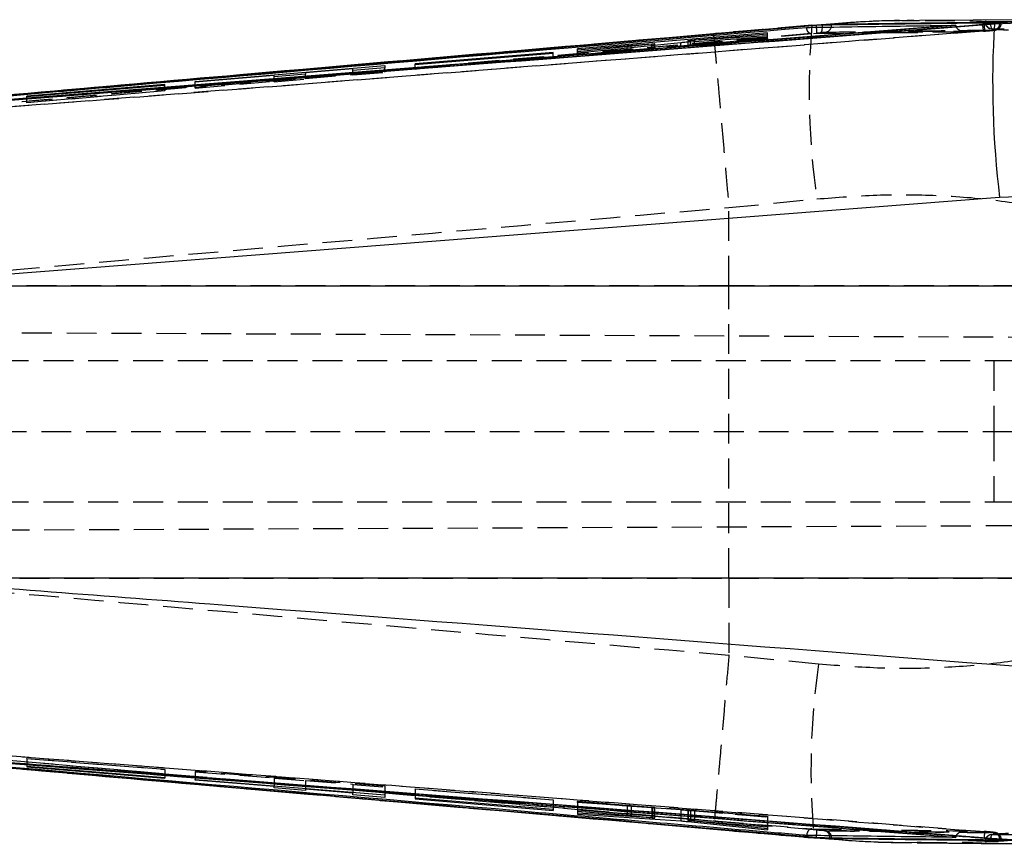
# Model space of a CAD drawing. Extents: x 50 to 380, y 23 to 289.
# Tile 7 of 12: x 238 to 280, y 126 to 161. Entities that reach past the tile are written whole.
import ezdxf

# ---------------------------------------------------------------- set-up
doc = ezdxf.new("R2010")
doc.units = 0
doc.linetypes.add('HIDDEN', pattern=[1.905, 1.27, -0.635])
doc.layers.get('0').update_dxf_attribs({"linetype": 'CONTINUOUS'})

msp = doc.modelspace()

# ---------------------------------------------------------------- linework, layer by layer
at = {"color": 7, "linetype": 'CONTINUOUS'}
for p, q in [((272.2786, 160.6799), (228.9986, 156.9212)), ((272.2786, 160.671), (228.9986, 156.9199)), ((278.197, 160.6841), (229.9584, 156.8984)), ((272.1066, 160.6811), (267.9016, 160.3168)), ((272.0907, 160.6892), (271.9233, 160.6746)), ((272.1066, 160.6811), (272.0909, 160.6841)), ((272.3138, 160.6829), (272.1066, 160.6811)), ((272.3138, 160.6829), (272.2786, 160.6799)), ((272.5376, 160.6828), (272.2786, 160.671)), ((272.2786, 160.6799), (272.2786, 160.671)), ((272.9207, 160.6945), (272.9207, 160.7197)), ((276.661, 160.8711), (276.4251, 160.8732)), ((283.6748, 160.9209), (276.6611, 160.8923)), ((278.197, 160.6841), (278.1981, 160.675)), ((279.34, 160.7257), (279.4031, 160.7306)), ((279.4031, 160.7306), (279.5077, 160.7391)), ((279.843, 160.7415), (279.5077, 160.7391)), ((279.843, 160.7415), (283.6947, 160.9218)), ((280.1208, 160.8069), (280.0739, 160.8072)), ((270.1955, 160.36), (262.1252, 159.6813)), ((267.0961, 160.0589), (270.1956, 160.3179)), ((270.1956, 160.3179), (270.1955, 160.36)), ((270.1955, 160.3178), (270.1955, 160.36)), ((265.2853, 159.8747), (262.1256, 159.5576)), ((262.1258, 159.5151), (266.5179, 159.9544)), ((264.4025, 159.8324), (265.2977, 159.8886)), ((265.4105, 159.8437), (265.4105, 159.8914)), ((266.8193, 160.0279), (266.8193, 159.9794)), ((266.8303, 159.9801), (270.196, 160.1873)), ((270.1959, 160.2336), (266.9363, 160.0309)), ((270.196, 160.1873), (270.1959, 160.2336)), ((270.1959, 160.1873), (270.1959, 160.2336)), ((261.0948, 159.5314), (255.2263, 159.0438)), ((255.2264, 159.0129), (261.0949, 159.4969)), ((261.0949, 159.4969), (261.0948, 159.5314)), ((261.0948, 159.4969), (261.0948, 159.5314)), ((262.1252, 159.6813), (262.1253, 159.6437)), ((262.1253, 159.6437), (264.2403, 159.8204)), ((262.1256, 159.5576), (262.1258, 159.5151)), ((255.2263, 159.0438), (255.2264, 159.0129)), ((245.8754, 158.2959), (253.9457, 158.9727)), ((250.5762, 158.6092), (249.2331, 158.4993)), ((252.5856, 158.8276), (250.5762, 158.6606)), ((250.5762, 158.6606), (250.5762, 158.6092)), ((253.9457, 158.8733), (252.5856, 158.7623)), ((252.5856, 158.7623), (252.5856, 158.8276)), ((253.9457, 158.9727), (253.9457, 158.8733)), ((244.5948, 158.161), (238.7262, 157.6741)), ((244.5949, 158.1376), (244.5948, 158.161)), ((244.5948, 158.1376), (244.5948, 158.161)), ((249.2331, 158.549), (245.8754, 158.2699)), ((245.8754, 158.2699), (245.8754, 158.2959)), ((249.2331, 158.4993), (249.2331, 158.549)), ((238.7263, 157.6555), (244.5949, 158.1376)), ((238.7262, 157.6741), (238.7263, 157.6555)), ((280.063, 153.3585), (231.6587, 149.6126)), ((283.4598, 153.5113), (280.063, 153.3585)), ((231.6587, 149.6126), (283.4449, 149.6126)), ((283.4449, 137.1924), (232.1381, 137.1924)), ((244.5948, 128.7057), (238.7262, 129.1866)), ((238.7262, 129.1866), (238.7263, 129.1677)), ((238.7263, 129.1866), (238.7263, 129.1677)), ((238.7263, 129.1677), (244.5949, 128.6819)), ((244.5949, 128.6819), (244.5948, 128.7057)), ((245.8754, 128.6287), (253.9457, 127.9728)), ((245.8754, 128.6033), (245.8754, 128.6287)), ((249.2331, 128.328), (245.8754, 128.6033)), ((249.2331, 128.3558), (249.2331, 128.328)), ((249.2331, 128.2769), (249.2331, 128.328)), ((250.5762, 128.1649), (249.2331, 128.2769)), ((250.5762, 128.2466), (250.5762, 128.2179)), ((250.5762, 128.2179), (250.5762, 128.1649)), ((252.5856, 128.053), (250.5762, 128.2179)), ((252.5856, 128.0833), (252.5856, 128.053)), ((252.5856, 127.9852), (252.5856, 128.053)), ((253.9457, 127.8714), (252.5856, 127.9852)), ((253.9457, 127.9728), (253.9457, 127.8714)), ((261.0948, 127.3501), (255.2263, 127.8328)), ((255.2263, 127.8328), (255.2264, 127.8013)), ((255.2264, 127.8328), (255.2264, 127.8013)), ((255.2264, 127.8013), (261.0949, 127.3149)), ((261.0949, 127.3149), (261.0948, 127.3501)), ((270.1955, 126.6657), (262.1252, 127.3231)), ((262.1252, 127.3231), (262.1253, 127.2864)), ((262.1253, 127.323), (262.1253, 127.2864)), ((262.1253, 127.2864), (264.2403, 127.1131)), ((265.2853, 126.9943), (262.1256, 127.1983)), ((262.1256, 127.1983), (262.1258, 127.1526)), ((262.1258, 127.1983), (262.1258, 127.1526)), ((262.1258, 127.1526), (266.5179, 126.8695)), ((264.4025, 127.0983), (265.2977, 127.0063)), ((265.4095, 126.9901), (265.3923, 126.9893)), ((265.4105, 126.9909), (265.4105, 127.0555)), ((266.8193, 126.9407), (266.8193, 126.8933)), ((266.8303, 126.8434), (270.196, 126.4894)), ((270.1959, 126.5385), (266.9363, 126.8773)), ((267.0961, 126.8788), (270.1956, 126.6244)), ((267.9027, 126.5263), (272.1934, 126.1551)), ((270.1956, 126.6244), (270.1955, 126.6657)), ((270.196, 126.4894), (270.1959, 126.5385)), ((271.9096, 126.1699), (272.1763, 126.1465)), ((272.1934, 126.1551), (272.4251, 126.1522)), ((272.2786, 126.1732), (272.2786, 126.1642)), ((272.2786, 126.1642), (272.4251, 126.1522)), ((272.8538, 126.1509), (272.9207, 126.1498)), ((272.9207, 126.124), (272.9207, 126.1498)), ((276.3388, 125.9595), (276.5665, 125.961)), ((278.1981, 126.1814), (278.197, 126.172)), ((280.0447, 126.0648), (280.5922, 126.0591))]:
    msp.add_line(p, q, dxfattribs=at)
at = {"color": 7, "linetype": 'HIDDEN'}
for p, q in [((272.7013, 160.715), (272.0925, 160.6682)), ((272.7013, 160.715), (272.1066, 160.6811)), ((279.4451, 160.8428), (279.4451, 160.8296)), ((279.6191, 160.8296), (279.4451, 160.8296)), ((279.4733, 160.8442), (279.4733, 160.8296)), ((279.6879, 160.8258), (279.6191, 160.8296)), ((280.0739, 160.7866), (280.014, 160.7858)), ((280.1396, 160.7844), (280.1396, 160.8035)), ((229.0243, 156.6166), (272.3034, 160.3678)), ((279.3748, 160.4336), (229.0493, 156.5155)), ((267.9021, 160.3191), (240.2845, 157.9225)), ((270.1955, 160.1297), (270.1955, 160.3178)), ((270.1956, 160.1189), (270.1956, 160.3179)), ((275.329, 160.3646), (272.0821, 160.3174)), ((272.3034, 160.3678), (272.4514, 160.3795)), ((275.3175, 160.3592), (278.6877, 160.4052)), ((278.7051, 160.4107), (275.329, 160.3646)), ((279.3745, 160.4335), (279.3748, 160.4336)), ((279.4376, 160.4386), (279.3748, 160.4336)), ((279.4373, 160.4384), (279.4376, 160.4386)), ((279.5684, 160.4492), (279.4376, 160.4386)), ((262.1252, 159.4346), (270.1955, 160.1297)), ((264.4025, 159.6196), (264.4025, 159.8324)), ((265.2853, 159.6869), (265.2853, 159.8311)), ((265.2977, 159.6915), (265.2977, 159.8886)), ((265.3923, 159.6972), (265.3923, 159.8418)), ((265.4105, 159.6994), (265.4105, 159.8437)), ((266.5179, 159.7868), (266.5179, 159.9544)), ((266.8193, 159.9794), (266.8193, 159.8261)), ((266.8302, 159.8275), (266.8302, 160.0309)), ((270.196, 160.0847), (266.8303, 159.8137)), ((266.8303, 159.8137), (266.8303, 159.9801)), ((266.9363, 159.8343), (270.1959, 160.097)), ((266.9363, 159.8343), (266.9363, 159.9866)), ((270.1956, 160.1189), (267.0961, 159.852)), ((267.0961, 159.852), (267.0961, 160.0589)), ((270.1955, 160.1297), (270.1956, 160.1189)), ((270.1959, 160.097), (270.1959, 160.1873)), ((270.1959, 160.097), (270.196, 160.0847)), ((270.196, 160.0847), (270.196, 160.1873)), ((261.0948, 159.3274), (261.0948, 159.4969)), ((261.0949, 159.3171), (261.0949, 159.4969)), ((262.1252, 159.4346), (262.1252, 159.6813)), ((262.1253, 159.4238), (262.1252, 159.4346)), ((262.1253, 159.4238), (262.1253, 159.6437)), ((264.2403, 159.606), (262.1253, 159.4238)), ((262.1256, 159.3986), (262.1256, 159.5576)), ((262.1258, 159.3858), (262.1258, 159.5151)), ((264.2403, 159.606), (264.2403, 159.8204)), ((265.2977, 159.6915), (264.4025, 159.6196)), ((255.2263, 158.8219), (255.2263, 159.0438)), ((261.0949, 159.3171), (255.2264, 158.8116)), ((255.2264, 158.8116), (255.2264, 159.0129)), ((261.0948, 159.3274), (261.0949, 159.3171)), ((262.1258, 159.3858), (262.1256, 159.3986)), ((253.9457, 158.7235), (245.8754, 158.0284)), ((250.5762, 158.4034), (250.5762, 158.6092)), ((250.5762, 158.4225), (252.5856, 158.5956)), ((252.5856, 158.5723), (252.5856, 158.7623)), ((252.5856, 158.5723), (253.9457, 158.6895)), ((253.9457, 158.6895), (253.9457, 158.8733)), ((255.2264, 158.8116), (255.2263, 158.8219)), ((245.8754, 158.0177), (249.2331, 158.3069)), ((245.8754, 158.0177), (245.8754, 158.2699)), ((249.2331, 158.2877), (249.2331, 158.4993)), ((249.2331, 158.2877), (250.5762, 158.4034)), ((238.7262, 157.4008), (244.5948, 157.9063)), ((244.5949, 157.896), (238.7263, 157.3905)), ((244.5948, 157.9063), (244.5948, 158.1376)), ((244.5948, 157.9063), (244.5949, 157.896)), ((244.5949, 157.896), (244.5949, 158.1376)), ((238.7262, 157.4008), (238.7262, 157.6741)), ((238.7263, 157.3905), (238.7262, 157.4008)), ((238.7263, 157.3905), (238.7263, 157.6555)), ((268.5605, 152.9353), (272.2966, 153.3029)), ((268.5593, 149.6126), (268.5605, 152.9353)), ((268.5603, 152.9413), (268.5605, 152.9353)), ((268.5593, 149.6126), (230.4149, 149.6126)), ((282.985, 149.6126), (268.5593, 149.6126)), ((296.9402, 147.35), (220.4251, 147.6839)), ((284.5214, 146.4223), (221.3892, 146.4223)), ((279.8214, 146.4223), (279.8214, 143.4223)), ((220.2963, 143.4223), (284.5214, 143.4223)), ((279.8214, 143.4223), (279.8214, 140.4223)), ((284.5214, 140.4223), (221.3892, 140.4223)), ((220.4227, 139.1608), (297.5774, 139.4974)), ((230.7974, 137.1924), (268.5593, 137.1924)), ((268.5593, 137.1924), (268.5605, 133.9078)), ((268.5593, 137.1924), (282.985, 137.1924)), ((268.5605, 133.9078), (268.5603, 133.9018)), ((272.372, 133.5331), (268.5605, 133.9078)), ((238.7263, 129.5103), (238.7262, 129.5203)), ((238.7262, 129.5203), (244.5948, 129.0607)), ((238.7262, 129.5203), (238.7262, 129.1866)), ((244.5949, 129.0507), (238.7263, 129.5103)), ((238.7263, 129.5103), (238.7263, 129.1866)), ((244.5948, 129.0607), (244.5949, 129.0507)), ((244.5948, 129.0607), (244.5948, 128.7057)), ((244.5949, 129.0507), (244.5949, 128.6819)), ((253.9457, 128.3399), (245.8754, 128.9719)), ((245.8754, 128.9719), (245.8754, 128.6287)), ((245.8754, 128.9615), (249.2331, 128.6986)), ((249.2331, 128.6986), (249.2331, 128.3558)), ((249.2331, 128.68), (250.5762, 128.5748)), ((250.5762, 128.5934), (252.5856, 128.436)), ((250.5762, 128.5934), (250.5762, 128.2466)), ((252.5856, 128.436), (252.5856, 128.0833)), ((252.5856, 128.4135), (253.9457, 128.307)), ((253.9457, 128.3399), (253.9457, 127.9728)), ((255.2264, 128.2182), (255.2263, 128.2282)), ((255.2263, 128.2282), (261.0948, 127.7686)), ((255.2263, 128.2282), (255.2263, 127.8328)), ((261.0949, 127.7586), (255.2264, 128.2182)), ((255.2264, 128.2182), (255.2264, 127.8328)), ((261.0948, 127.7686), (261.0949, 127.7586)), ((261.0948, 127.7686), (261.0948, 127.3501)), ((261.0949, 127.7586), (261.0949, 127.3149)), ((262.1253, 127.6939), (262.1252, 127.7043)), ((262.1252, 127.7043), (270.1955, 127.0723)), ((262.1252, 127.7043), (262.1252, 127.3231)), ((264.2403, 127.5282), (262.1253, 127.6939)), ((262.1253, 127.6939), (262.1253, 127.323)), ((262.1258, 127.657), (262.1256, 127.6694)), ((262.1256, 127.6694), (265.2853, 127.4376)), ((262.1256, 127.6694), (262.1256, 127.1983)), ((266.5179, 127.3351), (262.1258, 127.657)), ((262.1258, 127.657), (262.1258, 127.1983)), ((264.2403, 127.5282), (264.2403, 127.1508)), ((265.2977, 127.4401), (264.4025, 127.5151)), ((264.4025, 127.5151), (264.4025, 127.1376)), ((265.2853, 127.4376), (265.2853, 126.9943)), ((265.2977, 127.4401), (265.2977, 127.0647)), ((265.3923, 127.4302), (265.3923, 126.9893)), ((265.4105, 127.0555), (265.4105, 127.4296)), ((266.5179, 127.3351), (266.5179, 126.9653)), ((266.8193, 127.324), (266.8193, 126.9407)), ((266.8302, 127.3239), (266.8302, 126.9398)), ((270.196, 127.0287), (266.8303, 127.3105)), ((266.8303, 127.3105), (266.8303, 126.891)), ((266.9363, 127.3133), (270.1959, 127.0406)), ((266.9363, 127.3133), (266.9363, 126.8773)), ((270.1956, 127.0619), (267.0961, 127.3046)), ((267.0961, 127.3046), (267.0961, 126.9182)), ((270.1955, 127.0723), (270.1956, 127.0619)), ((270.1955, 127.0723), (270.1955, 126.6657)), ((270.1956, 127.0619), (270.1956, 126.6244)), ((270.1959, 127.0406), (270.196, 127.0287)), ((270.1959, 127.0406), (270.1959, 126.5385)), ((270.196, 127.0287), (270.196, 126.4894)), ((272.6703, 126.453), (272.6321, 126.4541)), ((279.8571, 126.3713), (279.8216, 126.37)), ((272.1785, 126.1686), (272.6668, 126.1277)), ((272.1934, 126.1551), (272.6668, 126.1277)), ((279.4451, 125.9934), (279.4451, 125.9814)), ((279.6009, 125.9934), (279.4451, 125.9934)), ((279.4733, 125.9934), (279.4733, 125.9797)), ((279.6009, 125.9934), (279.6879, 125.998)), ((280.0271, 126.0671), (280.0739, 126.0666)), ((280.0739, 126.0666), (280.1358, 126.0679)), ((280.1358, 126.0679), (280.1311, 126.0694))]:
    msp.add_line(p, q, dxfattribs=at)
at = {"color": 8, "linetype": 'CONTINUOUS'}
for p, q in [((267.9016, 160.3168), (267.9017, 160.319)), ((265.2853, 159.8311), (265.2853, 159.8747)), ((265.3923, 159.8418), (265.3923, 159.8874)), ((266.9363, 159.9866), (266.9363, 160.0309)), ((264.2403, 127.1508), (264.2403, 127.1131)), ((264.4025, 127.1376), (264.4025, 127.0983)), ((265.2977, 127.0647), (265.2977, 127.0063)), ((266.5179, 126.9653), (266.5179, 126.8695)), ((266.8302, 126.9398), (266.8302, 126.8948)), ((266.8303, 126.891), (266.8303, 126.8434)), ((267.0961, 126.9182), (267.0961, 126.8788)), ((272.1769, 126.1519), (272.1934, 126.1551))]:
    msp.add_line(p, q, dxfattribs=at)
at = {"color": 8, "linetype": 'CONTINUOUS', "flags": 128}
for points in [[(272.2847, 160.5988), (272.2835, 160.6131), (272.2786, 160.671)], [(272.5386, 160.603), (272.5392, 160.6258), (272.5376, 160.6828)], [(272.9098, 160.6087), (272.9162, 160.6384), (272.9207, 160.6945)], [(272.2786, 126.1732), (272.2835, 126.2312), (272.2849, 126.2476)], [(272.8538, 126.1509), (272.8503, 126.2069), (272.8441, 126.24)], [(272.9207, 126.1498), (272.9162, 126.2058), (272.9088, 126.2391)]]:
    msp.add_lwpolyline(points, dxfattribs=at)
at = {"color": 7, "linetype": 'HIDDEN', "flags": 128}
msp.add_lwpolyline([(272.4514, 160.3795), (272.4717, 160.3884), (272.4904, 160.4078), (272.5067, 160.4369), (272.5202, 160.4747), (272.5303, 160.5199), (272.5367, 160.5709), (272.5386, 160.603)], dxfattribs=at)
at = {"color": 7, "linetype": 'HIDDEN'}
for centre, radius, start, end in [((304.4702, 157.8932), 32.4994, 175.07359, 188.11967), ((281.2306, 160.8009), 1.8921, 182.27921, 191.19819), ((281.2945, 160.804), 1.8928, 182.22192, 191.13792), ((279.7496, 160.8296), 0.3045, 180, 267.03), ((279.7661, 160.8169), 0.2931, 177.53156, 263.93974), ((280.0779, 160.7333), 0.4008, 166.65982, 211.2252), ((279.7809, 160.7737), 0.2933, 277.32485, 2.50694), ((253.9821, 159.002), 18.3722, 4.26349, 4.98622), ((272.6308, 160.6754), 0.2868, 277.78893, 346.55945), ((303.814, 129.0089), 31.7658, 171.81178, 185.16003), ((258.6429, 127.4632), 13.6961, 354.90777, 355.86834), ((272.5872, 126.1976), 0.2604, 9.37999, 80.0756), ((272.634, 126.1727), 0.2827, 13.59588, 82.63449), ((281.1884, 126.0625), 1.7865, 168.4913, 177.92703), ((279.7804, 126.0791), 0.2938, 357.55123, 81.9333), ((279.8311, 126.0677), 0.3047, 0.03771, 85.10813), ((279.7496, 125.9934), 0.3045, 92.75405, 180), ((279.7665, 126.0056), 0.2935, 95.88371, 182.3795), ((280.0759, 126.0888), 0.3985, 148.41371, 193.17504)]:
    msp.add_arc(centre, radius, start, end, dxfattribs=at)
at = {"color": 7, "linetype": 'CONTINUOUS'}
msp.add_arc((320.8713, 158.2689), 41.1028, 176.55124, 186.86126, dxfattribs=at)
at = {"color": 7, "linetype": 'HIDDEN'}
for centre, major_axis, ratio, start_param, end_param in [((264.2403, 159.6038), (0.2752, 0.0237), 0.00778, 0.9400886, 1.5700763), ((265.1305, 159.6754), (0.28, 0.0241), 0.00778, 5.2972312, 5.9194132), ((264.2403, 127.5262), (0.2752, -0.0216), 0.0075437, 0.9413495, 1.5713372), ((265.1305, 127.4515), (0.28, -0.0219), 0.0075437, 5.2984921, 5.9206741)]:
    msp.add_ellipse(centre, major_axis=major_axis, ratio=ratio, start_param=start_param, end_param=end_param, dxfattribs=at)
at = {"color": 7, "linetype": 'CONTINUOUS'}
for points, knots in [([(229.0147, 156.8154), (229.2169, 156.8309), (230.2283, 156.9082), (234.4757, 157.2333), (251.0495, 158.5085), (266.8126, 159.7439), (279.34, 160.7257)], [0, 0, 0, 0, 0.01205626, 0.06028108, 0.25318072, 1, 1, 1, 1]), ([(278.1981, 160.675), (278.1973, 160.675), (270.1492, 160.0393), (254.0704, 158.7711), (237.9906, 157.5208), (229.9584, 156.8963)], [0, 0, 0, 0, 0.0000504, 0.5005081, 1, 1, 1, 1]), ([(231.4608, 157.0009), (232.2808, 157.0635), (248.4081, 158.2953), (264.5356, 159.5503), (279.843, 160.7415)], [0, 0, 0, 0, 0.0508467, 1, 1, 1, 1]), ([(271.8628, 160.5931), (271.9076, 160.5938), (272.2935, 160.5996), (274.0437, 160.626), (276.1102, 160.6557), (277.8357, 160.6792), (278.197, 160.6841)], [0, 0, 0, 0, 0.02124197, 0.18277596, 0.82891167, 1, 1, 1, 1]), ([(272.9207, 160.7197), (272.8802, 160.7186), (272.799, 160.7163), (272.5994, 160.7048), (272.4282, 160.6923), (272.3315, 160.6843), (272.3138, 160.6829)], [0, 0, 0, 0, 0.3099271, 0.6198522, 0.9302832, 1, 1, 1, 1]), ([(272.9207, 160.6945), (272.8802, 160.6939), (272.7992, 160.6925), (272.6484, 160.6873), (272.5567, 160.6835), (272.5376, 160.6828)], [0, 0, 0, 0, 0.4421785, 0.8840376, 1, 1, 1, 1]), ([(276.4242, 160.8869), (275.6379, 160.8767), (274.3967, 160.8604), (273.1561, 160.754), (272.7013, 160.715)], [0, 0, 0, 0, 0.633425, 1, 1, 1, 1]), ([(280.0739, 160.8072), (278.8817, 160.7937), (276.4972, 160.7668), (274.1129, 160.7354), (272.9207, 160.7197)], [0, 0, 0, 0, 0.4999998, 1, 1, 1, 1]), ([(279.5077, 160.7391), (279.5403, 160.7418), (279.6104, 160.7477), (279.6765, 160.7535), (279.7119, 160.7566)], [0, 0, 0, 0, 0.4645446, 1, 1, 1, 1]), ([(279.7119, 160.7566), (279.7205, 160.7574), (279.8019, 160.7646), (279.9434, 160.7778), (280.0792, 160.7924), (280.1436, 160.8012), (280.1334, 160.8031), (280.1309, 160.8035)], [0, 0, 0, 0, 0.0345766, 0.3264216, 0.617923, 0.908645, 1, 1, 1, 1]), ([(267.9016, 160.3168), (261.1961, 159.7396), (248.4826, 158.6453), (235.7717, 157.523), (229.765, 156.9926)], [0, 0, 0, 0, 0.527435, 1, 1, 1, 1]), ([(229.9228, 156.9893), (230.0407, 156.9996), (230.9674, 157.0805), (235.1299, 157.4433), (248.9912, 158.6441), (262.0451, 159.7565), (271.8628, 160.5931)], [0, 0, 0, 0, 0.0084308, 0.0663002, 0.2977778, 1, 1, 1, 1]), ([(264.2403, 159.8204), (264.2715, 159.8229), (264.3298, 159.8276), (264.3794, 159.8309), (264.4025, 159.8324)], [0, 0, 0, 0, 0.5360959, 1, 1, 1, 1]), ([(265.3923, 159.8874), (265.3784, 159.8854), (265.3528, 159.8818), (265.3064, 159.8769), (265.2853, 159.8747)], [0, 0, 0, 0, 0.5424661, 1, 1, 1, 1]), ([(265.2977, 159.8886), (265.3215, 159.89), (265.369, 159.8928), (265.3905, 159.8929), (265.4013, 159.8929)], [0, 0, 0, 0, 0.49994791, 1, 1, 1, 1]), ([(265.4076, 159.8914), (265.4085, 159.8913), (265.4126, 159.8907), (265.4012, 159.8888), (265.3923, 159.8874)], [0, 0, 0, 0, 0.2189049, 1, 1, 1, 1]), ([(266.5179, 159.9544), (266.5456, 159.9571), (266.6011, 159.9626), (266.6965, 159.9706), (266.7749, 159.9765), (266.8158, 159.9792), (266.8303, 159.9801)], [0, 0, 0, 0, 0.2815057, 0.5630128, 0.8450381, 1, 1, 1, 1]), ([(266.9363, 160.0309), (266.9127, 160.0296), (266.8653, 160.0268), (266.8256, 160.026), (266.8147, 160.0275), (266.8257, 160.0299), (266.8302, 160.0309)], [0, 0, 0, 0, 0.2728366, 0.5456905, 0.8174418, 1, 1, 1, 1]), ([(266.8302, 160.0309), (266.8417, 160.0327), (266.8648, 160.0363), (266.9336, 160.044), (267.0136, 160.0518), (267.0704, 160.0567), (267.0961, 160.0589)], [0, 0, 0, 0, 0.2609699, 0.5218702, 0.7838919, 1, 1, 1, 1]), ([(232.1381, 137.1924), (236.9257, 136.827), (253.1504, 135.5885), (269.3736, 134.3295), (280.8095, 133.442)], [0, 0, 0, 0, 0.29508603, 1, 1, 1, 1]), ([(228.9986, 129.9193), (236.2113, 129.2869), (250.6365, 128.0221), (265.0646, 126.7895), (272.2786, 126.1732)], [0, 0, 0, 0, 0.4999993, 1, 1, 1, 1]), ([(228.9986, 129.9179), (236.2112, 129.2838), (250.6364, 128.0155), (265.0645, 126.7813), (272.2786, 126.1642)], [0, 0, 0, 0, 0.4999992, 1, 1, 1, 1]), ([(279.4031, 126.1271), (279.2009, 126.1429), (278.1897, 126.222), (273.9427, 126.554), (257.3497, 127.8496), (241.5641, 129.0617), (229.0148, 130.0253)], [0, 0, 0, 0, 0.0120415, 0.0602072, 0.2528703, 1, 1, 1, 1]), ([(271.8628, 126.252), (271.8092, 126.2566), (270.9466, 126.3298), (266.8476, 126.6777), (252.9202, 127.8616), (239.8036, 128.9958), (229.9228, 129.8501)], [0, 0, 0, 0, 0.0038298, 0.06169979, 0.29318025, 1, 1, 1, 1]), ([(229.9584, 129.9446), (237.9905, 129.3222), (254.0702, 128.0763), (270.1496, 126.8155), (278.1973, 126.1814), (278.1981, 126.1814)], [0, 0, 0, 0, 0.4994938, 0.999949, 1, 1, 1, 1]), ([(229.9584, 129.9425), (238.0469, 129.3144), (254.127, 128.0658), (270.2059, 126.8008), (278.197, 126.172)], [0, 0, 0, 0, 0.5030115, 1, 1, 1, 1]), ([(230.1485, 129.8124), (235.923, 129.3031), (248.5064, 128.1933), (261.0924, 127.1116), (267.9027, 126.5263)], [0, 0, 0, 0, 0.4589033, 1, 1, 1, 1]), ([(280.5922, 126.0591), (269.1603, 126.9452), (252.9435, 128.2022), (236.727, 129.4391), (231.9422, 129.804)], [0, 0, 0, 0, 0.7049426, 1, 1, 1, 1]), ([(264.2403, 127.1131), (264.2716, 127.1104), (264.3299, 127.1055), (264.3795, 127.1006), (264.4025, 127.0983)], [0, 0, 0, 0, 0.5371617, 1, 1, 1, 1]), ([(265.3923, 126.9893), (265.3785, 126.9897), (265.3529, 126.9903), (265.3066, 126.993), (265.2853, 126.9943)], [0, 0, 0, 0, 0.5401751, 1, 1, 1, 1]), ([(265.2977, 127.0063), (265.3209, 127.0038), (265.3674, 126.9988), (265.4055, 126.9933), (265.4069, 126.9916), (265.4075, 126.9909)], [0, 0, 0, 0, 0.3639605, 0.7280071, 1, 1, 1, 1]), ([(266.5179, 126.8695), (266.5455, 126.8676), (266.6009, 126.8639), (266.696, 126.8562), (266.7745, 126.8491), (266.8156, 126.8449), (266.8303, 126.8434)], [0, 0, 0, 0, 0.280345, 0.5606286, 0.8422639, 1, 1, 1, 1]), ([(266.9363, 126.8773), (266.9126, 126.8799), (266.8651, 126.885), (266.8253, 126.8908), (266.8147, 126.8941), (266.8258, 126.8946), (266.8302, 126.8948)], [0, 0, 0, 0, 0.2743691, 0.5487771, 0.8217566, 1, 1, 1, 1]), ([(266.8302, 126.8948), (266.8417, 126.8947), (266.8646, 126.8945), (266.933, 126.8908), (267.013, 126.8854), (267.07, 126.8809), (267.0961, 126.8788)], [0, 0, 0, 0, 0.2598491, 0.5197006, 0.7803001, 1, 1, 1, 1]), ([(278.197, 126.172), (278.1945, 126.1721), (277.8512, 126.1762), (276.1425, 126.1962), (274.0342, 126.2228), (272.2663, 126.2466), (271.8628, 126.252)], [0, 0, 0, 0, 0.0011842, 0.162719, 0.8088575, 1, 1, 1, 1]), ([(272.2786, 126.1732), (272.3583, 126.1695), (272.5178, 126.162), (272.7194, 126.1544), (272.8124, 126.1519), (272.8538, 126.1509)], [0, 0, 0, 0, 0.3568314, 0.7140243, 1, 1, 1, 1]), ([(272.4251, 126.1522), (272.5012, 126.1466), (272.6534, 126.1353), (272.8237, 126.1264), (272.8917, 126.1247), (272.9207, 126.124)], [0, 0, 0, 0, 0.3641224, 0.7282832, 1, 1, 1, 1]), ([(272.6668, 126.1277), (273.0423, 126.0933), (274.2653, 125.9815), (275.4896, 125.9608), (276.3378, 125.9464)], [0, 0, 0, 0, 0.30707306, 1, 1, 1, 1]), ([(272.9207, 126.124), (274.1129, 126.1096), (276.4972, 126.0807), (278.8817, 126.0552), (280.0739, 126.0425)], [0, 0, 0, 0, 0.5000002, 1, 1, 1, 1]), ([(276.5666, 125.9394), (276.8557, 125.9368), (279.6093, 125.9119), (282.3841, 125.8927), (284.8677, 125.8756)], [0, 0, 0, 0, 0.1049802, 1, 1, 1, 1]), ([(279.7204, 126.0999), (279.6443, 126.1068), (279.5408, 126.1162), (279.432, 126.1248), (279.4031, 126.1271)], [0, 0, 0, 0, 0.7345681, 1, 1, 1, 1]), ([(280.0447, 126.0648), (280.0383, 126.0656), (279.9911, 126.0719), (279.8893, 126.0836), (279.7698, 126.0951), (279.7204, 126.0999)], [0, 0, 0, 0, 0.0838415, 0.6218185, 1, 1, 1, 1]), ([(280.0739, 126.0425), (280.1, 126.0428), (280.1523, 126.0433), (280.1353, 126.0516), (280.0732, 126.0606), (280.0447, 126.0648)], [0, 0, 0, 0, 0.3514028, 0.7027975, 1, 1, 1, 1])]:
    msp.add_open_spline(points, degree=3, knots=knots, dxfattribs=at)
at = {"color": 7, "linetype": 'HIDDEN'}
for points, knots in [([(271.9233, 160.6746), (271.0583, 160.5989), (269.7184, 160.4815), (268.377, 160.3666), (267.9016, 160.3259)], [0, 0, 0, 0, 0.6456063, 1, 1, 1, 1]), ([(285.7401, 160.1012), (284.644, 160.2786), (282.4517, 160.6334), (279.4105, 160.8777), (277.4692, 160.873), (276.661, 160.8711)], [0, 0, 0, 0, 0.3685403, 0.7370857, 1, 1, 1, 1]), ([(278.1981, 160.675), (278.2025, 160.6557), (278.2127, 160.612), (278.2603, 160.5447), (278.3577, 160.4686), (278.5127, 160.4153), (278.6385, 160.4068), (278.704, 160.4106), (278.7051, 160.4107)], [0, 0, 0, 0, 0.0842066, 0.1906864, 0.3587675, 0.6628338, 0.9946823, 1, 1, 1, 1]), ([(279.4374, 160.4385), (279.4478, 160.4393), (279.5105, 160.444), (279.6273, 160.454), (279.7633, 160.4667), (279.8395, 160.4755), (279.88, 160.4816), (279.9162, 160.4899), (279.9624, 160.5057), (280.0283, 160.5431), (280.0936, 160.6135), (280.1357, 160.702), (280.1352, 160.7606), (280.135, 160.7842)], [0, 0, 0, 0, 0.0305712, 0.1834619, 0.3383471, 0.500447, 0.5748839, 0.6121092, 0.6570433, 0.7254631, 0.831416, 0.9320202, 1, 1, 1, 1]), ([(279.6191, 160.8296), (279.5897, 160.8313), (279.5309, 160.8348), (279.4691, 160.8393), (279.4544, 160.8412), (279.4471, 160.8422)], [0, 0, 0, 0, 0.3333913, 0.6668256, 1, 1, 1, 1]), ([(279.449, 160.8428), (279.4487, 160.8432), (279.448, 160.8441), (279.465, 160.8441), (279.4733, 160.8442)], [0, 0, 0, 0, 0.5135554, 1, 1, 1, 1]), ([(279.4733, 160.8442), (280.1745, 160.8431), (281.5771, 160.8408), (284.2954, 160.8345), (286.3125, 160.8274), (287.6282, 160.8228)], [0, 0, 0, 0, 0.2579882, 0.5159768, 1, 1, 1, 1]), ([(279.4733, 160.8296), (280.8758, 160.8263), (283.5941, 160.8199), (286.3125, 160.8085), (287.6282, 160.8031)], [0, 0, 0, 0, 0.5159766, 1, 1, 1, 1]), ([(280.3938, 160.7832), (280.1995, 160.7957), (279.9642, 160.8109), (279.7289, 160.8236), (279.6879, 160.8258)], [0, 0, 0, 0, 0.82597589, 1, 1, 1, 1]), ([(279.7119, 160.7566), (279.7603, 160.7591), (279.8798, 160.7653), (280.0295, 160.774), (280.129, 160.7815), (280.1544, 160.7862), (280.1011, 160.7864), (280.0739, 160.7866)], [0, 0, 0, 0, 0.1443958, 0.3567321, 0.5687877, 0.7803641, 1, 1, 1, 1]), ([(272.0821, 160.3174), (265.0185, 159.7155), (250.9733, 158.5185), (236.9303, 157.2971), (229.9499, 156.6899)], [0, 0, 0, 0, 0.5029267, 1, 1, 1, 1]), ([(229.9704, 156.5928), (238.0027, 157.2172), (254.2483, 158.4803), (270.4924, 159.7624), (278.7051, 160.4107)], [0, 0, 0, 0, 0.4944267, 1, 1, 1, 1]), ([(267.9017, 160.319), (267.9017, 160.3196), (267.9022, 160.3282), (267.9098, 160.269), (267.9374, 159.9903), (267.9854, 159.4757), (268.0511, 158.7521), (268.132, 157.8469), (268.2264, 156.7792), (268.3311, 155.5847), (268.4434, 154.2944), (268.5213, 153.3923), (268.5603, 152.9413)], [0, 0, 0, 0, 0.0071192, 0.1004885, 0.2129284, 0.3253684, 0.4378074, 0.5502464, 0.6626847, 0.7751232, 0.8875615, 1, 1, 1, 1]), ([(272.0821, 160.3174), (272.0815, 160.3173), (272.0771, 160.3168), (272.0502, 160.3148), (272.0036, 160.3259), (271.9468, 160.3711), (271.9036, 160.4355), (271.874, 160.5113), (271.8664, 160.567), (271.8628, 160.5931)], [0, 0, 0, 0, 0.0070956, 0.0470991, 0.2872271, 0.4949146, 0.6762727, 0.8485509, 1, 1, 1, 1]), ([(279.3748, 160.4336), (278.5171, 160.4274), (276.2125, 160.4107), (273.902, 160.3915), (272.4514, 160.3795)], [0, 0, 0, 0, 0.3721708, 1, 1, 1, 1]), ([(272.4514, 160.3795), (272.4623, 160.3803), (272.5145, 160.384), (272.6004, 160.3892), (272.6466, 160.3906), (272.6697, 160.3912)], [0, 0, 0, 0, 0.1158574, 0.5576164, 1, 1, 1, 1]), ([(272.6697, 160.3912), (273.8611, 160.4076), (276.2439, 160.4404), (278.6268, 160.4687), (279.8183, 160.4829)], [0, 0, 0, 0, 0.4999998, 1, 1, 1, 1]), ([(279.3745, 160.4335), (279.3891, 160.4346), (279.4101, 160.4363), (279.431, 160.4379), (279.4373, 160.4384)], [0, 0, 0, 0, 0.7000854, 1, 1, 1, 1]), ([(287.885, 160.4993), (286.5164, 160.5049), (284.2047, 160.5143), (281.4881, 160.5218), (280.1401, 160.5246), (279.7351, 160.5255)], [0, 0, 0, 0, 0.503778, 0.8509296, 1, 1, 1, 1]), ([(279.7351, 160.5255), (279.8349, 160.5202), (280.069, 160.5077), (280.3029, 160.4927), (280.4372, 160.4842)], [0, 0, 0, 0, 0.4260191, 1, 1, 1, 1]), ([(279.8183, 160.4829), (279.8337, 160.4827), (279.8639, 160.4825), (279.8521, 160.4779), (279.8095, 160.4727), (279.7884, 160.4702)], [0, 0, 0, 0, 0.34362977, 0.6743822, 1, 1, 1, 1]), ([(266.8214, 159.8261), (266.8207, 159.826), (266.8159, 159.8253), (266.8372, 159.8267), (266.879, 159.8297), (266.9196, 159.8329), (266.9363, 159.8343)], [0, 0, 0, 0, 0.0558967, 0.4061094, 0.7568656, 1, 1, 1, 1]), ([(267.0961, 159.852), (267.0647, 159.8492), (267.0018, 159.8438), (266.9189, 159.8363), (266.8588, 159.8306), (266.839, 159.8284), (266.8302, 159.8275)], [0, 0, 0, 0, 0.26403346, 0.52811721, 0.7911323, 1, 1, 1, 1]), ([(265.3923, 159.6972), (265.4005, 159.6981), (265.417, 159.7), (265.4018, 159.6994), (265.3616, 159.6966), (265.3179, 159.6931), (265.2977, 159.6915)], [0, 0, 0, 0, 0.2586987, 0.5174078, 0.776341, 1, 1, 1, 1]), ([(266.8303, 159.8137), (266.8031, 159.8115), (266.7486, 159.807), (266.6533, 159.7989), (266.5743, 159.792), (266.5326, 159.7882), (266.5179, 159.7868)], [0, 0, 0, 0, 0.2819313, 0.5638036, 0.8461305, 1, 1, 1, 1]), ([(272.2966, 153.3029), (273.1468, 153.3709), (274.8472, 153.5068), (277.4199, 153.4792), (279.9963, 153.2803), (281.6854, 152.9712), (282.5299, 152.8166)], [0, 0, 0, 0, 0.24600899, 0.4920002, 0.74600254, 1, 1, 1, 1]), ([(230.4149, 149.6126), (236.4164, 150.1431), (249.1304, 151.2667), (261.8467, 152.3627), (268.5603, 152.9413)], [0, 0, 0, 0, 0.4720473, 1, 1, 1, 1]), ([(268.5593, 137.1924), (268.5587, 139.2625), (268.5575, 143.4025), (268.5587, 147.5426), (268.5593, 149.6126)], [0, 0, 0, 0, 0.5, 1, 1, 1, 1]), ([(268.5603, 133.9018), (261.7421, 134.4885), (249.1533, 135.5718), (236.5669, 136.683), (230.7974, 137.1924)], [0, 0, 0, 0, 0.5416065, 1, 1, 1, 1]), ([(268.5603, 133.9018), (268.5214, 133.4507), (268.4436, 132.5486), (268.3315, 131.2583), (268.2269, 130.0638), (268.1327, 128.996), (268.0519, 128.0909), (267.9864, 127.3672), (267.9385, 126.8529), (267.9107, 126.5726), (267.9031, 126.5139), (267.9027, 126.5247), (267.9027, 126.5263)], [0, 0, 0, 0, 0.11133235, 0.22266457, 0.33399683, 0.44532911, 0.55666191, 0.66799474, 0.77932854, 0.89066236, 0.98355032, 1, 1, 1, 1]), ([(282.7561, 134.0298), (281.9275, 133.8763), (280.2701, 133.5694), (277.6864, 133.3589), (275.0474, 133.321), (273.2638, 133.4624), (272.372, 133.5331)], [0, 0, 0, 0, 0.2458331, 0.4916723, 0.7458243, 1, 1, 1, 1]), ([(272.3034, 126.4765), (265.0894, 127.0928), (250.6617, 128.3253), (236.2369, 129.5902), (229.0245, 130.2226)], [0, 0, 0, 0, 0.5000072, 1, 1, 1, 1]), ([(229.0494, 130.3253), (237.4479, 129.6802), (254.245, 128.39), (271.0402, 127.0759), (279.4378, 126.4189)], [0, 0, 0, 0, 0.50000179, 1, 1, 1, 1]), ([(229.9499, 130.1495), (236.9303, 129.5431), (250.9732, 128.323), (265.0184, 127.1283), (272.0821, 126.5275)], [0, 0, 0, 0, 0.4970739, 1, 1, 1, 1]), ([(278.705, 126.4459), (270.4924, 127.0912), (254.2482, 128.3677), (238.0026, 129.626), (229.9704, 130.2482)], [0, 0, 0, 0, 0.505571, 1, 1, 1, 1]), ([(230.9686, 129.7444), (237.5529, 129.1614), (249.863, 128.0714), (262.1763, 127.0176), (267.9035, 126.5275)], [0, 0, 0, 0, 0.5348698, 1, 1, 1, 1]), ([(265.3923, 127.4302), (265.4005, 127.4298), (265.417, 127.429), (265.4017, 127.4309), (265.3615, 127.4347), (265.3179, 127.4384), (265.2977, 127.4401)], [0, 0, 0, 0, 0.2587271, 0.5174395, 0.7766237, 1, 1, 1, 1]), ([(266.8303, 127.3105), (266.8031, 127.3128), (266.7486, 127.3173), (266.6532, 127.3248), (266.5742, 127.3309), (266.5325, 127.334), (266.5179, 127.3351)], [0, 0, 0, 0, 0.2821279, 0.5642398, 0.8464982, 1, 1, 1, 1]), ([(266.8302, 127.3239), (266.8245, 127.3241), (266.8131, 127.3246), (266.8357, 127.3221), (266.8793, 127.3181), (266.9198, 127.3147), (266.9363, 127.3133)], [0, 0, 0, 0, 0.2706699, 0.5413206, 0.8126482, 1, 1, 1, 1]), ([(267.0961, 127.3046), (267.0647, 127.307), (267.002, 127.3119), (266.9191, 127.318), (266.8589, 127.3222), (266.839, 127.3234), (266.8302, 127.3239)], [0, 0, 0, 0, 0.2637273, 0.5274926, 0.7901082, 1, 1, 1, 1]), ([(267.9027, 126.5172), (268.8587, 126.4352), (270.1958, 126.3205), (271.5295, 126.2033), (271.9096, 126.1699)], [0, 0, 0, 0, 0.71497, 1, 1, 1, 1]), ([(272.0821, 126.5275), (272.0814, 126.5276), (272.077, 126.5281), (272.0501, 126.5301), (272.0033, 126.519), (271.9466, 126.4738), (271.9035, 126.4093), (271.874, 126.3336), (271.8663, 126.278), (271.8628, 126.252)], [0, 0, 0, 0, 0.0070961, 0.0478009, 0.2878408, 0.4954352, 0.6767427, 0.8489843, 1, 1, 1, 1]), ([(272.0821, 126.5275), (273.1644, 126.5134), (275.3719, 126.4846), (277.5796, 126.4589), (278.705, 126.4459)], [0, 0, 0, 0, 0.4902757, 1, 1, 1, 1]), ([(272.6321, 126.4541), (272.6084, 126.4552), (272.5552, 126.4576), (272.44, 126.4653), (272.3489, 126.4727), (272.3034, 126.4765)], [0, 0, 0, 0, 0.2857196, 0.6428644, 1, 1, 1, 1]), ([(272.6321, 126.4541), (274.5621, 126.4309), (276.9705, 126.4019), (279.3788, 126.3763), (279.8571, 126.3713)], [0, 0, 0, 0, 0.8013984, 1, 1, 1, 1]), ([(279.8216, 126.37), (278.6297, 126.383), (276.2458, 126.4089), (273.8621, 126.4383), (272.6703, 126.453)], [0, 0, 0, 0, 0.5000002, 1, 1, 1, 1]), ([(276.5665, 125.961), (277.4068, 125.957), (279.4233, 125.9474), (282.5815, 126.1926), (284.8545, 126.5632), (285.9909, 126.7484)], [0, 0, 0, 0, 0.2631746, 0.6315919, 1, 1, 1, 1]), ([(278.705, 126.4459), (278.7039, 126.4459), (278.6387, 126.4497), (278.5131, 126.4412), (278.3582, 126.388), (278.2605, 126.3118), (278.2127, 126.2445), (278.2026, 126.2007), (278.1981, 126.1814)], [0, 0, 0, 0, 0.0053192, 0.3355729, 0.6405072, 0.8090124, 0.9156995, 1, 1, 1, 1]), ([(280.1375, 126.0685), (280.1382, 126.0729), (280.1444, 126.112), (280.1222, 126.1801), (280.0801, 126.256), (280.0285, 126.3075), (279.9783, 126.34), (279.9355, 126.358), (279.9046, 126.367), (279.8769, 126.3732), (279.8311, 126.3808), (279.7444, 126.3915), (279.5936, 126.4062), (279.4736, 126.4165), (279.4111, 126.421), (279.4021, 126.4217)], [0, 0, 0, 0, 0.0124248, 0.1111865, 0.1904577, 0.2575139, 0.3142499, 0.3599627, 0.3940285, 0.4292306, 0.4943909, 0.6711611, 0.819595, 0.9739495, 1, 1, 1, 1]), ([(279.4378, 126.4189), (279.4872, 126.4149), (279.5825, 126.4071), (279.7081, 126.3948), (279.8009, 126.3842), (279.8578, 126.3756), (279.8574, 126.3727), (279.8571, 126.3713)], [0, 0, 0, 0, 0.2124087, 0.41004014, 0.60702612, 0.80350683, 1, 1, 1, 1]), ([(279.4733, 125.9797), (279.4599, 125.9799), (279.4428, 125.9801), (279.4476, 125.9812), (279.4486, 125.9814)], [0, 0, 0, 0, 0.7784779, 1, 1, 1, 1]), ([(279.4539, 125.9831), (279.4653, 125.9843), (279.4882, 125.9866), (279.5469, 125.9903), (279.5884, 125.9927), (279.6009, 125.9934)], [0, 0, 0, 0, 0.4109264, 0.8222119, 1, 1, 1, 1]), ([(287.6282, 125.9486), (286.269, 125.9555), (284.8994, 125.9624), (282.1812, 125.9773), (280.822, 125.9854), (279.4733, 125.9934)], [0, 0, 0, 0, 0.5000002, 0.5038303, 1, 1, 1, 1]), ([(287.6282, 125.933), (286.269, 125.9401), (283.5507, 125.9545), (280.8324, 125.9713), (279.4733, 125.9797)], [0, 0, 0, 0, 0.5000001, 1, 1, 1, 1]), ([(279.6879, 125.998), (279.8848, 126.0083), (280.1201, 126.0207), (280.3553, 126.0355), (280.3937, 126.038)], [0, 0, 0, 0, 0.8366332, 1, 1, 1, 1]), ([(280.1311, 126.0694), (280.1307, 126.0705), (280.1298, 126.073), (280.0363, 126.0809), (279.8917, 126.0905), (279.7709, 126.0971), (279.7204, 126.0999)], [0, 0, 0, 0, 0.2036606, 0.4964482, 0.789733, 1, 1, 1, 1]), ([(280.4385, 126.3362), (280.3039, 126.3281), (280.0699, 126.3141), (279.8358, 126.3025), (279.7364, 126.2976)], [0, 0, 0, 0, 0.5755032, 1, 1, 1, 1]), ([(279.7364, 126.2976), (279.8216, 126.297), (280.2477, 126.2944), (282.0373, 126.2837), (284.2525, 126.2713), (286.5441, 126.2594), (287.4722, 126.2547), (287.8895, 126.2527)], [0, 0, 0, 0, 0.03135823, 0.15679046, 0.65852053, 0.84646058, 1, 1, 1, 1])]:
    msp.add_open_spline(points, degree=3, knots=knots, dxfattribs=at)
at = {"color": 8, "linetype": 'CONTINUOUS'}
for points, knots in [([(276.4251, 160.8732), (276.1511, 160.8777), (274.9151, 160.8978), (273.6703, 160.795), (272.7013, 160.715)], [0, 0, 0, 0, 0.22165786, 1, 1, 1, 1]), ([(280.014, 160.7858), (278.8418, 160.7719), (276.4773, 160.7437), (274.1129, 160.711), (272.9207, 160.6945)], [0, 0, 0, 0, 0.4957818, 1, 1, 1, 1]), ([(272.6668, 126.1277), (273.6621, 126.0441), (274.8896, 125.9411), (276.1083, 125.9566), (276.3388, 125.9595)], [0, 0, 0, 0, 0.8108292, 1, 1, 1, 1]), ([(272.9207, 126.1498), (274.1129, 126.1351), (276.4816, 126.1058), (278.8505, 126.08), (280.0271, 126.0671)], [0, 0, 0, 0, 0.5032919, 1, 1, 1, 1])]:
    msp.add_open_spline(points, degree=3, knots=knots, dxfattribs=at)

doc.saveas('drawing.dxf')
